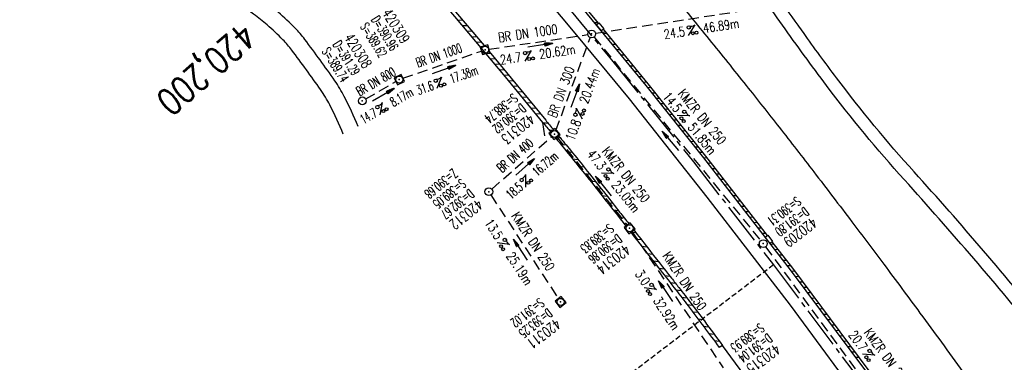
# Model space of a CAD drawing. Extents: x 450316 to 454644, y 428795 to 436505.
# Tile 251 of 256: x 450495 to 450683, y 436158 to 436223. Entities that reach past the tile are written whole.
import ezdxf
from ezdxf.enums import TextEntityAlignment as Align

# ---------------------------------------------------------------- set-up
doc = ezdxf.new("R2010")
doc.units = 0
doc.header["$LTSCALE"] = 2
doc.header["$MEASUREMENT"] = 0
for name, pattern in [('ACHSE', [5.5, 4, -0.5, 0.5, -0.5]), ('AUSGEZOGEN', [0]), ('GESTRICH-X2', [1.5, 1, -0.5]), ('GESTRICHELT', [0.75, 0.5, -0.25])]:
    doc.linetypes.add(name, pattern=pattern)
doc.layers.get('0').update_dxf_attribs({"linetype": 'CONTINUOUS'})
for name, color, linetype in [('ACHSETOP', 1, 'ACHSE'), ('FBR', 8, 'CONTINUOUS'), ('HEKTOM', 1, 'GESTRICHELT'), ('KANAL', 7, 'GESTRICH-X2'), ('PFEIL', 7, 'CONTINUOUS'), ('RINNE', 8, 'CONTINUOUS'), ('SCHACHTNR', 6, 'CONTINUOUS'), ('SCHSYMBOL', 7, 'CONTINUOUS'), ('TEXTO', 4, 'CONTINUOUS'), ('TEXTU', 4, 'CONTINUOUS'), ('WEG', 8, 'AUSGEZOGEN')]:
    doc.layers.add(name, color=color, linetype=linetype)
doc.styles.add('ROMANS', font='romans.shx', dxfattribs={"width": 0.8})

# ---------------------------------------------------------------- blocks, each defined once
blk = doc.blocks.new('PROM')
blk.add_line((1.57, 1.82), (0.02, 0.02))
for centre, radius in [((0.32, 1.51), 0.317), ((0.94, 0.29), 0.283), ((1.64, 0.29), 0.283)]:
    blk.add_circle(centre, radius)
blk.add_arc((0.99, 2.68), 1.03, 239.1414, 303.3549)
blk = doc.blocks.new('20')
blk.add_lwpolyline([(-0.75, -0.75), (0.75, -0.75), (0.75, 0.75), (-0.75, 0.75)], close=True)
blk.add_circle((0, 0), 0.676)
blk.add_point((0, 0))
blk = doc.blocks.new('PFEIL2')
at = {"color": 0}
for p, q in [((0.88, 0), (-2.4, -0.01)), ((0.88, -0.27), (0.88, 0.28)), ((0.88, 0.28), (2.43, 0.01)), ((0.91, 0.27), (0.88, 0.26)), ((0.97, 0.26), (0.88, 0.25)), ((1.02, 0.25), (0.88, 0.23)), ((1.07, 0.24), (0.88, 0.21)), ((1.13, 0.23), (0.88, 0.19)), ((1.18, 0.22), (0.88, 0.17)), ((1.24, 0.21), (0.88, 0.15)), ((1.29, 0.21), (0.88, 0.14)), ((1.34, 0.2), (0.88, 0.12)), ((1.4, 0.19), (0.88, 0.1)), ((1.45, 0.18), (0.88, 0.08)), ((1.51, 0.17), (0.88, 0.06)), ((1.56, 0.16), (0.88, 0.04)), ((1.61, 0.15), (0.88, 0.02)), ((1.67, 0.14), (0.88, 0.01)), ((1.72, 0.13), (0.88, -0.01)), ((1.78, 0.12), (0.88, -0.03)), ((1.83, 0.11), (0.88, -0.05)), ((1.88, 0.1), (0.88, -0.07)), ((1.94, 0.09), (0.88, -0.09)), ((2.05, 0.08), (0.88, -0.12)), ((1.99, 0.08), (0.88, -0.11)), ((2.1, 0.07), (0.88, -0.14)), ((2.15, 0.06), (0.88, -0.16)), ((2.21, 0.05), (0.88, -0.18)), ((2.26, 0.04), (0.88, -0.2)), ((2.32, 0.03), (0.88, -0.22)), ((2.37, 0.02), (0.88, -0.23)), ((2.42, 0.01), (0.88, -0.25)), ((2.43, 0.01), (0.88, -0.27))]:
    blk.add_line(p, q, dxfattribs=at)
blk = doc.blocks.new('GST')
at = {"color": 0}
blk.add_circle((0, 0), 0.75, dxfattribs=at)
blk.add_point((0, 0), dxfattribs=at)
blk = doc.blocks.new('10')
blk.add_blockref('GST', (0, 0))

msp = doc.modelspace()

# ---------------------------------------------------------------- linework, layer by layer
msp.add_lwpolyline([(450606.07, 436221.03), (450605.12, 436222.19), (450605.56, 436222.56), (450606.52, 436221.4)], close=True)
at = {"layer": 'ACHSETOP'}
msp.add_lwpolyline([(450489.61, 436344.23), (450507.43, 436326.7), (450524.96, 436308.87), (450542.18, 436290.76), (450559.1, 436272.35), (450575.71, 436253.67), (450592.01, 436234.71), (450607.98, 436215.48), (450623.64, 436195.98), (450638.96, 436176.23), (450653.95, 436156.22), (450668.6, 436135.97), (450682.91, 436115.47), (450696.88, 436094.74), (450710.5, 436073.77), (450723.77, 436052.58)], dxfattribs=at)
at = {"layer": 'FBR', "flags": 128}
for points in [[(450921.44, 435685.61, 0.000354), (450927.66, 435671.71, 0.000659), (450931.02, 435664.25, 0), (450939.29, 435645.95, 0.000057), (450939.32, 435645.87, 0.000131), (450945.2, 435632.87, -0.000196), (450949.14, 435624.17, -0.000729), (450953.95, 435613.48, 0.000628)], [(451603.01, 434662.96, 0.000001), (451617.47, 434646.37, 0.000004)], [(450556.64, 436201.27, 0.019453), (450554.07, 436206.84, 0.034963), (450552.3, 436209.77, 0.008946), (450546.8, 436217.34, 0.031862), (450545.08, 436219.33, 0.019619), (450542.09, 436222.16, 0.024422), (450539.49, 436224.22, 0.019295), (450534.92, 436227.22, 0.028958), (450531.7, 436228.92, 0.005724), (450530.68, 436229.37, -0.002243), (450528.09, 436230.49, -0.013668), (450523.64, 436232.59, -0.010589), (450518.05, 436235.56), (450508.56, 436240.54, 0.05909), (450507.62, 436241.08, 0.05909), (450506.58, 436241.38, 0.058312), (450505.52, 436241.43, 0.058312), (450504.47, 436241.24), (450501.33, 436238.78)]]:
    msp.add_lwpolyline(points, format="xyb", dxfattribs=at)
at = {"layer": 'FBR'}
for points in [[(450896.69, 435740.27, -0.000001), (450904.62, 435722.85, -0.000722)], [(450570.94, 436284.67, -0.000704), (450573.92, 436281.37, -0.002691), (450583.99, 436270.04, -0.002849), (450593.38, 436259.24, -0.00184), (450602.47, 436248.59, -0.002021), (450610.66, 436238.84, -0.001567), (450619.49, 436228.18, -0.001906), (450626.68, 436219.36, -0.001946), (450633.74, 436210.58, -0.002147), (450640.07, 436202.56, -0.002157), (450646.7, 436194.02, -0.001946), (450653.97, 436184.49, -0.001701), (450660.09, 436176.35, -0.00149), (450667.01, 436167.01, -0.00244), (450675.21, 436155.78, -0.002095), (450684.63, 436142.61, -0.002234)], [(450559.5, 436202.73, 0.019227), (450556.84, 436208.48, 0.034813), (450555.04, 436211.48, 0.009096), (450549.29, 436219.39, 0.031502), (450547.45, 436221.54, 0.019978), (450544.22, 436224.59, 0.024708), (450541.39, 436226.82, 0.019009), (450536.6, 436229.97, 0.02811), (450533.18, 436231.78, 0.007026), (450532.09, 436232.26, -0.002926), (450529.48, 436233.39, -0.017433), (450525.27, 436235.42, -0.013309), (450519.94, 436238.41), (450511.59, 436242.91, -0.09188), (450509.38, 436245.1, -0.115245), (450508.47, 436247.42, -0.008785), (450508.26, 436249.04, -0.046791), (450508.26, 436249.35, -0.009543), (450508.29, 436249.65, -0.010343), (450508.32, 436249.92, -0.074719), (450508.43, 436250.27, -0.052231), (450508.72, 436250.73), (450523.32, 436261.57)], [(450706.62, 436047.71, 0.002073), (450700.25, 436057.9, 0.001877), (450693.26, 436068.89, 0.002003), (450686.63, 436079.13, 0.001644), (450681.71, 436086.61, 0.001561), (450676.48, 436094.46, 0.002891), (450675.86, 436095.36, 0.000107), (450659.17, 436119.61, 0.003959), (450655.84, 436124.35, 0.001611), (450647.54, 436135.92), (450629.19, 436160.83)]]:
    msp.add_lwpolyline(points, format="xyb", dxfattribs=at)
for points in [[(450562.48, 436265.45), (450571.02, 436255.92), (450586.93, 436237.43), (450601.3, 436220.22), (450611.33, 436208), (450626.24, 436189.21), (450642.14, 436168.51), (450657.3, 436147.96), (450671.64, 436127.87), (450685.42, 436107.98), (450699.57, 436086.76), (450713.39, 436065.18), (450725.75, 436045.19)], [(450728.82, 436048.27), (450715.51, 436069.71), (450702.01, 436090.66), (450687.69, 436112.04), (450673.04, 436133.24), (450656.87, 436155.67), (450642.26, 436175.29), (450625.67, 436196.72), (450614.63, 436210.57), (450599.58, 436228.95), (450583.1, 436248.4), (450570.69, 436262.55)]]:
    msp.add_lwpolyline(points, dxfattribs=at)
at = {"layer": 'HEKTOM'}
msp.add_line((450638.97, 436176.22), (450607.16, 436151.97), dxfattribs=at)
at = {"layer": 'KANAL'}
for p, q in [((450604.94, 436220.56), (450649.78, 436227.44)), ((450584.53, 436217.5), (450603.44, 436220.31)), ((450597.34, 436201.97), (450603.91, 436219.72)), ((450604.66, 436219.84), (450636.53, 436180.88)), ((450568.06, 436211.94), (450583.09, 436217.16)), ((450560.94, 436208), (450566.72, 436211.31)), ((450585.06, 436190.75), (450596.5, 436200.78)), ((450597.53, 436200.69), (450610.97, 436183.84)), ((450584.91, 436189.62), (450597.81, 436169.75)), ((450611.88, 436182.62), (450629.34, 436156.53)), ((450637.47, 436179.69), (450673.12, 436131.09))]:
    msp.add_line(p, q, dxfattribs=at)
at = {"layer": 'RINNE'}
for p, q in [((450578.56, 436223.13), (450579.5, 436223.07)), ((450578.56, 436223.13), (450579.5, 436223.07)), ((450579.44, 436222.07), (450580.39, 436222.02)), ((450579.44, 436222.07), (450580.39, 436222.02)), ((450604.75, 436222.64), (450605.41, 436222.62)), ((450580.32, 436221.02), (450581.29, 436220.96)), ((450580.32, 436221.02), (450581.29, 436220.96)), ((450581.2, 436219.97), (450582.18, 436219.91)), ((450581.2, 436219.97), (450582.18, 436219.91)), ((450606.44, 436220.57), (450607.11, 436220.55)), ((450582.07, 436218.91), (450583.07, 436218.85)), ((450582.07, 436218.91), (450583.07, 436218.85)), ((450582.95, 436217.86), (450583.14, 436217.85)), ((450607.29, 436219.54), (450607.96, 436219.51)), ((450608.14, 436218.5), (450608.8, 436218.48)), ((450584.22, 436216.78), (450584.83, 436216.75)), ((450584.22, 436216.78), (450584.83, 436216.75)), ((450608.98, 436217.47), (450609.65, 436217.44)), ((450609.83, 436216.43), (450610.5, 436216.41)), ((450584.71, 436215.75), (450585.7, 436215.69)), ((450584.71, 436215.75), (450585.7, 436215.69)), ((450585.59, 436214.7), (450586.56, 436214.64)), ((450585.59, 436214.7), (450586.56, 436214.64)), ((450610.68, 436215.4), (450611.35, 436215.37)), ((450611.53, 436214.36), (450612.19, 436214.34)), ((450586.46, 436213.64), (450587.43, 436213.59)), ((450586.46, 436213.64), (450587.43, 436213.59)), ((450587.34, 436212.59), (450588.3, 436212.53)), ((450587.34, 436212.59), (450588.3, 436212.53)), ((450612.37, 436213.33), (450613.04, 436213.3)), ((450613.22, 436212.29), (450613.89, 436212.27)), ((450588.22, 436211.54), (450589.16, 436211.48)), ((450588.22, 436211.54), (450589.16, 436211.48)), ((450589.09, 436210.48), (450590.03, 436210.43)), ((450589.09, 436210.48), (450590.03, 436210.43)), ((450614.07, 436211.26), (450614.74, 436211.23)), ((450589.96, 436209.43), (450590.9, 436209.37)), ((450589.96, 436209.43), (450590.9, 436209.37)), ((450614.91, 436210.22), (450615.57, 436210.2)), ((450615.73, 436209.19), (450616.39, 436209.16)), ((450590.83, 436208.37), (450591.76, 436208.32)), ((450590.83, 436208.37), (450591.76, 436208.32)), ((450591.7, 436207.32), (450592.63, 436207.27)), ((450591.7, 436207.32), (450592.63, 436207.27)), ((450616.56, 436208.15), (450617.22, 436208.13)), ((450617.38, 436207.12), (450618.04, 436207.09)), ((450592.58, 436206.27), (450593.5, 436206.21)), ((450592.58, 436206.27), (450593.5, 436206.21)), ((450593.45, 436205.21), (450594.36, 436205.16)), ((450593.45, 436205.21), (450594.36, 436205.16)), ((450618.21, 436206.09), (450618.87, 436206.06)), ((450619.03, 436205.05), (450619.69, 436205.02)), ((450594.86, 436203.5), (450595.83, 436203.38)), ((450594.86, 436203.5), (450595.83, 436203.38)), ((450619.85, 436204.02), (450620.51, 436203.99)), ((450620.68, 436202.98), (450621.34, 436202.96)), ((450596, 436202.1), (450596.79, 436202.01)), ((450596, 436202.1), (450596.79, 436202.01)), ((450621.5, 436201.95), (450622.16, 436201.92)), ((450622.33, 436200.91), (450622.99, 436200.89)), ((450597.52, 436200.66), (450598.15, 436200.58)), ((450597.52, 436200.66), (450598.15, 436200.58)), ((450598.27, 436199.31), (450599.3, 436199.18)), ((450598.27, 436199.31), (450599.3, 436199.18)), ((450623.15, 436199.88), (450623.81, 436199.85)), ((450599.4, 436197.91), (450600.45, 436197.78)), ((450599.4, 436197.91), (450600.45, 436197.78)), ((450623.98, 436198.85), (450624.64, 436198.82)), ((450624.8, 436197.81), (450625.46, 436197.78)), ((450600.53, 436196.51), (450601.58, 436196.39)), ((450600.53, 436196.51), (450601.58, 436196.39)), ((450625.63, 436196.78), (450626.28, 436196.75)), ((450626.43, 436195.74), (450627.08, 436195.72)), ((450601.66, 436195.12), (450602.7, 436194.99)), ((450601.66, 436195.12), (450602.7, 436194.99)), ((450602.78, 436193.72), (450603.81, 436193.6)), ((450602.78, 436193.72), (450603.81, 436193.6)), ((450627.23, 436194.71), (450627.88, 436194.68)), ((450628.03, 436193.68), (450628.68, 436193.65)), ((450603.9, 436192.33), (450604.92, 436192.2)), ((450603.9, 436192.33), (450604.92, 436192.2)), ((450628.83, 436192.64), (450629.48, 436192.62)), ((450629.63, 436191.61), (450630.28, 436191.58)), ((450605.01, 436190.93), (450606.03, 436190.81)), ((450605.01, 436190.93), (450606.03, 436190.81)), ((450630.43, 436190.58), (450631.08, 436190.55)), ((450606.11, 436189.54), (450607.13, 436189.41)), ((450606.11, 436189.54), (450607.13, 436189.41)), ((450607.2, 436188.15), (450608.23, 436188.02)), ((450607.2, 436188.15), (450608.23, 436188.02)), ((450631.23, 436189.54), (450631.88, 436189.52)), ((450632.03, 436188.51), (450632.68, 436188.48)), ((450608.29, 436186.75), (450609.32, 436186.63)), ((450608.29, 436186.75), (450609.32, 436186.63)), ((450632.83, 436187.48), (450633.48, 436187.45)), ((450633.63, 436186.44), (450634.28, 436186.42)), ((450609.38, 436185.36), (450610.41, 436185.24)), ((450609.38, 436185.36), (450610.41, 436185.24)), ((450610.48, 436183.97), (450611.05, 436183.9)), ((450610.48, 436183.97), (450611.05, 436183.9)), ((450634.43, 436185.41), (450635.08, 436185.38)), ((450635.23, 436184.38), (450635.88, 436184.35)), ((450611.78, 436182.55), (450612.59, 436182.45)), ((450611.78, 436182.55), (450612.59, 436182.45)), ((450636.03, 436183.34), (450636.68, 436183.32)), ((450636.83, 436182.31), (450637.48, 436182.28)), ((450612.66, 436181.18), (450613.68, 436181.06)), ((450612.66, 436181.18), (450613.68, 436181.06)), ((450638.43, 436180.24), (450639.08, 436180.22)), ((450613.75, 436179.79), (450614.77, 436179.67)), ((450613.75, 436179.79), (450614.77, 436179.67)), ((450614.84, 436178.4), (450615.87, 436178.28)), ((450614.84, 436178.4), (450615.87, 436178.28)), ((450639.23, 436179.21), (450639.88, 436179.18)), ((450615.93, 436177.01), (450616.96, 436176.88)), ((450615.93, 436177.01), (450616.96, 436176.88)), ((450640.03, 436178.18), (450640.68, 436178.15)), ((450640.83, 436177.14), (450641.48, 436177.12)), ((450617.02, 436175.62), (450618.05, 436175.49)), ((450617.02, 436175.62), (450618.05, 436175.49)), ((450641.63, 436176.11), (450642.28, 436176.08)), ((450642.42, 436175.08), (450643.07, 436175.05)), ((450618.11, 436174.22), (450619.14, 436174.1)), ((450618.11, 436174.22), (450619.14, 436174.1)), ((450619.2, 436172.83), (450620.23, 436172.71)), ((450619.2, 436172.83), (450620.23, 436172.71)), ((450643.19, 436174.05), (450643.84, 436174.02)), ((450643.96, 436173.01), (450644.6, 436172.99)), ((450620.29, 436171.44), (450621.31, 436171.32)), ((450620.29, 436171.44), (450621.31, 436171.32)), ((450644.73, 436171.98), (450645.37, 436171.96)), ((450645.5, 436170.95), (450646.14, 436170.92)), ((450621.37, 436170.05), (450622.38, 436169.93)), ((450621.37, 436170.05), (450622.38, 436169.93)), ((450646.27, 436169.92), (450646.91, 436169.89)), ((450647.03, 436168.89), (450647.68, 436168.86)), ((450622.43, 436168.66), (450623.44, 436168.54)), ((450622.43, 436168.66), (450623.44, 436168.54)), ((450623.47, 436167.27), (450624.5, 436167.15)), ((450623.47, 436167.27), (450624.5, 436167.15)), ((450647.8, 436167.85), (450648.44, 436167.83)), ((450624.51, 436165.89), (450625.54, 436165.76)), ((450624.51, 436165.89), (450625.54, 436165.76)), ((450648.57, 436166.82), (450649.21, 436166.8)), ((450649.34, 436165.79), (450649.98, 436165.76)), ((450625.55, 436164.5), (450626.57, 436164.38)), ((450625.55, 436164.5), (450626.57, 436164.38)), ((450650.11, 436164.76), (450650.75, 436164.73)), ((450650.87, 436163.73), (450651.52, 436163.7)), ((450626.58, 436163.12), (450627.6, 436162.99)), ((450626.58, 436163.12), (450627.6, 436162.99)), ((450627.61, 436161.73), (450628.62, 436161.61)), ((450627.61, 436161.73), (450628.62, 436161.61)), ((450651.64, 436162.69), (450652.28, 436162.67)), ((450652.41, 436161.66), (450653.05, 436161.64)), ((450629.19, 436160.83), (450628.59, 436160.42)), ((450629.19, 436160.83), (450628.59, 436160.42)), ((450653.18, 436160.63), (450653.82, 436160.6)), ((450653.95, 436159.6), (450654.59, 436159.57)), ((450654.71, 436158.57), (450655.36, 436158.54))]:
    msp.add_line(p, q, dxfattribs=at)
for points in [[(450673.04, 436133.24), (450656.87, 436155.67), (450642.26, 436175.29), (450625.67, 436196.72), (450614.63, 436210.57), (450599.58, 436228.95), (450583.1, 436248.4), (450566.27, 436267.6), (450557.84, 436276.91), (450543.13, 436292.86)], [(450595.24, 436200.95), (450594.86, 436203.5), (450587.67, 436212.2), (450578.02, 436223.78), (450560.39, 436244.36), (450547.35, 436259.04)], [(450605.51, 436222.5), (450599.97, 436229.27), (450583.48, 436248.72), (450582.64, 436249.68)], [(450570.16, 436234.14), (450583.6, 436218.22)], [(450570.16, 436234.14), (450583.6, 436218.22)], [(450637.81, 436181.86), (450626.06, 436197.03), (450615.02, 436210.88), (450606.47, 436221.33)], [(450584.56, 436217.07), (450595.38, 436203.93)], [(450584.56, 436217.07), (450595.38, 436203.93)], [(450674.48, 436132.03), (450673.45, 436133.53), (450657.27, 436155.97), (450642.66, 436175.6), (450638.73, 436180.67)]]:
    msp.add_lwpolyline(points, dxfattribs=at)
for points in [[(450594.86, 436203.5, -0.000273), (450596.36, 436201.66, -0.003153)], [(450594.86, 436203.5, -0.000273), (450596.36, 436201.66, -0.003153)], [(450595.38, 436203.93, -0.000772), (450596.9, 436202.1, -0.003522)], [(450595.38, 436203.93, -0.000772), (450596.9, 436202.1, -0.003522)], [(450597.86, 436200.93, -0.001159), (450600.13, 436198.18, -0.003522), (450603.34, 436194.19, -0.00001), (450606.92, 436189.69, -0.001529), (450606.94, 436189.66, -0.000086), (450609.54, 436186.35, -0.000014), (450611.3, 436184.1, -0.000047)], [(450597.86, 436200.93, -0.001159), (450600.13, 436198.18, -0.003522), (450603.34, 436194.19, -0.00001), (450606.92, 436189.69, -0.001529), (450606.94, 436189.66, -0.000086), (450609.54, 436186.35, -0.000014), (450611.3, 436184.1, -0.000047)], [(450597.31, 436200.49, -0.001001), (450602.78, 436193.73, -0.003153), (450606.37, 436189.21, -0.000042), (450610.73, 436183.65, -0.000102)], [(450597.31, 436200.49, -0.001001), (450602.78, 436193.73, -0.003153), (450606.37, 436189.21, -0.000042), (450610.73, 436183.65, -0.000102)], [(450611.66, 436182.46, -0.000026), (450614.33, 436179.06, -0.000102), (450620.29, 436171.44, -0.004815), (450622.64, 436168.39, -0.001865), (450628.59, 436160.42)], [(450611.66, 436182.46, -0.000026), (450614.33, 436179.06, -0.000102), (450620.29, 436171.44, -0.004815), (450622.64, 436168.39, -0.001865), (450628.59, 436160.42)], [(450612.23, 436182.91, -0.000021), (450614.9, 436179.51, -0.000047), (450619.46, 436173.69, -0.000154), (450620.87, 436171.89, -0.002305), (450620.88, 436171.88, -0.000013), (450623.22, 436168.83, -0.00333), (450625.75, 436165.49, -0.002409), (450629.19, 436160.83)], [(450612.23, 436182.91, -0.000021), (450614.9, 436179.51, -0.000047), (450619.46, 436173.69, -0.000154), (450620.87, 436171.89, -0.002305), (450620.88, 436171.88, -0.000013), (450623.22, 436168.83, -0.00333), (450625.75, 436165.49, -0.002409), (450629.19, 436160.83)]]:
    msp.add_lwpolyline(points, format="xyb", dxfattribs=at)
at = {"layer": 'SCHSYMBOL'}
msp.add_lwpolyline([(450638.33, 436180.35), (450637.41, 436181.55), (450637.88, 436181.9), (450638.79, 436180.71)], close=True, dxfattribs=at)
at = {"layer": 'WEG'}
for points in [[(450643.68, 436222.1, -0.003237), (450634.62, 436234.97, -0.003741), (450631.54, 436239.47, -0.001077), (450621.02, 436255.19, -0.008199), (450612.89, 436268.06, -0.009393)], [(450761.57, 436063.47, 0.000063), (450760.91, 436064.59, 0.016476), (450743.5, 436091.9, 0.013239), (450719.85, 436124.54, 0.004127), (450707.2, 436140.8, 0.003126), (450690.18, 436162, 0.013112), (450664.02, 436192.52, -0.022556), (450649.15, 436210.55, -0.005869), (450640.67, 436222.11, -0.006002), (450632.65, 436233.61, -0.001334)], [(450763.72, 436064.55, 0.000075), (450762.93, 436065.87, 0.016475), (450745.48, 436093.25, 0.013238), (450721.78, 436125.97, 0.004128), (450709.08, 436142.28, 0.003133), (450692.03, 436163.52, 0.013104), (450665.89, 436194.03, -0.022571), (450651.04, 436212.03, -0.005854), (450644.69, 436220.68, -0.000357), (450643.68, 436222.1, -0.003741)]]:
    msp.add_lwpolyline(points, format="xyb", dxfattribs=at)

# ---------------------------------------------------------------- block references
at = {"layer": 'PFEIL'}
for p, rotation in [((450594.35, 436218.26), 8.4508), ((450575.91, 436213.61), 19.1583), ((450601.02, 436208.61), 69.6513), ((450564.33, 436208.79), 29.9337), ((450619.24, 436199.96), 129.2862), ((450591.44, 436195), 41.2349), ((450606.43, 436191.33), 128.5989), ((450590.53, 436179.14), 123.0635), ((450618.33, 436171.18), 123.7905)]:
    msp.add_blockref('PFEIL2', p, dxfattribs=dict(at, rotation=rotation))
at = {"layer": 'SCHSYMBOL'}
for name, p, rotation in [('GST', (450604.18, 436220.43), 129.4786), ('20', (450583.79, 436217.4), 285.5984330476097), ('20', (450567.37, 436211.7), 295.5133273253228), ('10', (450560.29, 436207.62), 310.1895), ('20', (450597.07, 436201.27), 309.0799), ('10', (450584.5, 436190.24), 309.0552), ('20', (450611.45, 436183.25), 308.1855), ('GST', (450637.02, 436180.3), 127.4908000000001), ('20', (450598.24, 436169.14), 308.0705)]:
    msp.add_blockref(name, p, dxfattribs=dict(at, rotation=rotation))
at = {"layer": 'TEXTU'}
for p, rotation in [((450622.66, 436220.14), 8.7323), ((450591.35, 436215.22), 8.4508), ((450574.53, 436209.95), 19.1583), ((450563.66, 436204.95), 29.9337), ((450602.39, 436204.15), 69.6513), ((450620.54, 436204.83), 309.2862), ((450591.54, 436191.1), 41.2349), ((450606.02, 436193.81), 308.5989), ((450586.1, 436180.44), 303.0635), ((450614.2, 436171.83), 303.7905), ((450655.96, 436159.14), 306.2762)]:
    msp.add_blockref('PROM', p, dxfattribs=dict(at, rotation=rotation))

# ---------------------------------------------------------------- texts
at = {"layer": 'HEKTOM', "style": 'ROMANS', "width": 0.8}
msp.add_text('420,200', height=5, rotation=221.1567, dxfattribs=at).set_placement((450537.25, 436222.92))
at = {"layer": 'SCHACHTNR', "style": 'ROMANS'}
for s, height, rotation, width, p in [('D=390.96', 1.8, 301.8196, 0.6, (450561.92, 436223.19)), ('420309', 2, 301.8196, 0.7, (450564.03, 436224.49)), ('S=389.62', 1.8, 301.8196, 0.6, (450559.8, 436221.86)), ('420308', 2, 302.0065, 0.7, (450556.73, 436219.76)), ('S=389.74', 1.8, 302.0065, 0.6, (450552.47, 436217.12)), ('D=391.29', 1.8, 302.0065, 0.6, (450554.58, 436218.43)), ('S=388.74', 1.8, 219.0799, 0.6, (450589.11, 436209.16)), ('D=390.62', 1.8, 219.0799, 0.6, (450590.67, 436207.22)), ('420313', 2, 219.0799, 0.7, (450592.27, 436205.28)), ('Z=390.68', 1.8, 219.0552, 0.6, (450577.6, 436194.74)), ('S=389.05', 1.8, 219.0552, 0.6, (450579.2, 436192.8)), ('D=392.67', 1.8, 219.0552, 0.6, (450580.76, 436190.86)), ('420312', 2, 219.0552, 0.7, (450582.35, 436188.93)), ('S=390.31', 1.8, 217.4908, 0.6, (450643.35, 436189.41)), ('D=391.80', 1.8, 217.4908, 0.6, (450644.88, 436187.41)), ('S=389.83', 1.8, 218.1855, 0.6, (450607.5, 436184.22)), ('420209', 2, 217.4908, 0.7, (450646.38, 436185.44)), ('D=390.86', 1.8, 218.1855, 0.6, (450609.06, 436182.25)), ('420314', 2, 218.1855, 0.7, (450610.59, 436180.28)), ('S=391.02', 1.8, 218.0705, 0.6, (450594.19, 436169.99)), ('D=393.25', 1.8, 218.0705, 0.6, (450595.75, 436168.02)), ('420311', 2, 218.0705, 0.7, (450597.28, 436166.05)), ('S=389.93', 1.8, 216.9099, 0.6, (450636.34, 436165.16)), ('D=391.04', 1.8, 216.9099, 0.6, (450637.84, 436163.19)), ('420315', 2, 216.9099, 0.7, (450639.34, 436161.19))]:
    msp.add_text(s, height=height, rotation=rotation, dxfattribs=dict(at, width=width)).set_placement(p)
at = {"layer": 'TEXTO', "style": 'ROMANS'}
for s, rotation, width, p in [('BR DN 1000', 8.4508, 0.75, (450592.11, 436219.68)), ('BR DN 1000', 19.1583, 0.6, (450575.25, 436215.5)), ('BR DN 800', 29.9337, 0.6, (450563.34, 436210.53)), ('BR DN 300', 69.6513, 0.75, (450599.16, 436209.01)), ('KMZR DN 250', 309.2862, 0.75, (450624.62, 436203.99)), ('BR DN 400', 41.2349, 0.6, (450590.12, 436196.5)), ('KMZR DN 250', 308.5989, 0.75, (450610.05, 436192.94)), ('KMZR DN 250', 303.0635, 0.75, (450592.22, 436180.25)), ('KMZR DN 250', 303.7905, 0.75, (450621.22, 436172.64)), ('KMZR DN 250', 306.2762, 0.75, (450659.96, 436158.11))]:
    msp.add_text(s, height=1.8, rotation=rotation, dxfattribs=dict(at, width=width)).set_placement(p, align=Align.CENTER)
at = {"layer": 'TEXTU', "style": 'ROMANS'}
for s, rotation, width, p in [('24.5', 8.7323, 0.75, (450618.14, 436219.44)), ('46.89m', 8.7323, 0.75, (450625.64, 436220.6)), ('20.62m', 8.4508, 0.75, (450594.31, 436215.65)), ('24.7', 8.4508, 0.75, (450586.81, 436214.56)), ('17.38m', 19.1583, 0.6, (450577.38, 436210.94)), ('20.44m', 69.6513, 0.75, (450603.44, 436206.97)), ('31.6', 19.1583, 0.6, (450571.06, 436208.75)), ('8.17m', 29.9337, 0.6, (450566.25, 436206.44)), ('14.5', 309.2862, 0.75, (450617.65, 436208.38)), ('14.7', 29.9337, 0.6, (450560.5, 436203.12)), ('10.8', 69.6513, 0.75, (450600.79, 436199.85)), ('51.85m', 309.2862, 0.75, (450622.44, 436202.5)), ('16.72m', 41.2349, 0.6, (450593.78, 436193.06)), ('47.3', 308.5989, 0.75, (450603.16, 436197.37)), ('18.5', 41.2349, 0.6, (450588.78, 436188.69)), ('23.05m', 308.5989, 0.75, (450607.88, 436191.47)), ('13.5', 303.0635, 0.75, (450583.59, 436184.28)), ('25.19m', 303.0635, 0.75, (450587.75, 436177.94)), ('3.0', 303.7905, 0.75, (450612.4, 436174.5)), ('32.92m', 303.7905, 0.75, (450615.87, 436169.34)), ('20.7', 306.2762, 0.75, (450653.25, 436162.82))]:
    msp.add_text(s, height=1.8, rotation=rotation, dxfattribs=dict(at, width=width)).set_placement(p)

doc.saveas('drawing.dxf')
